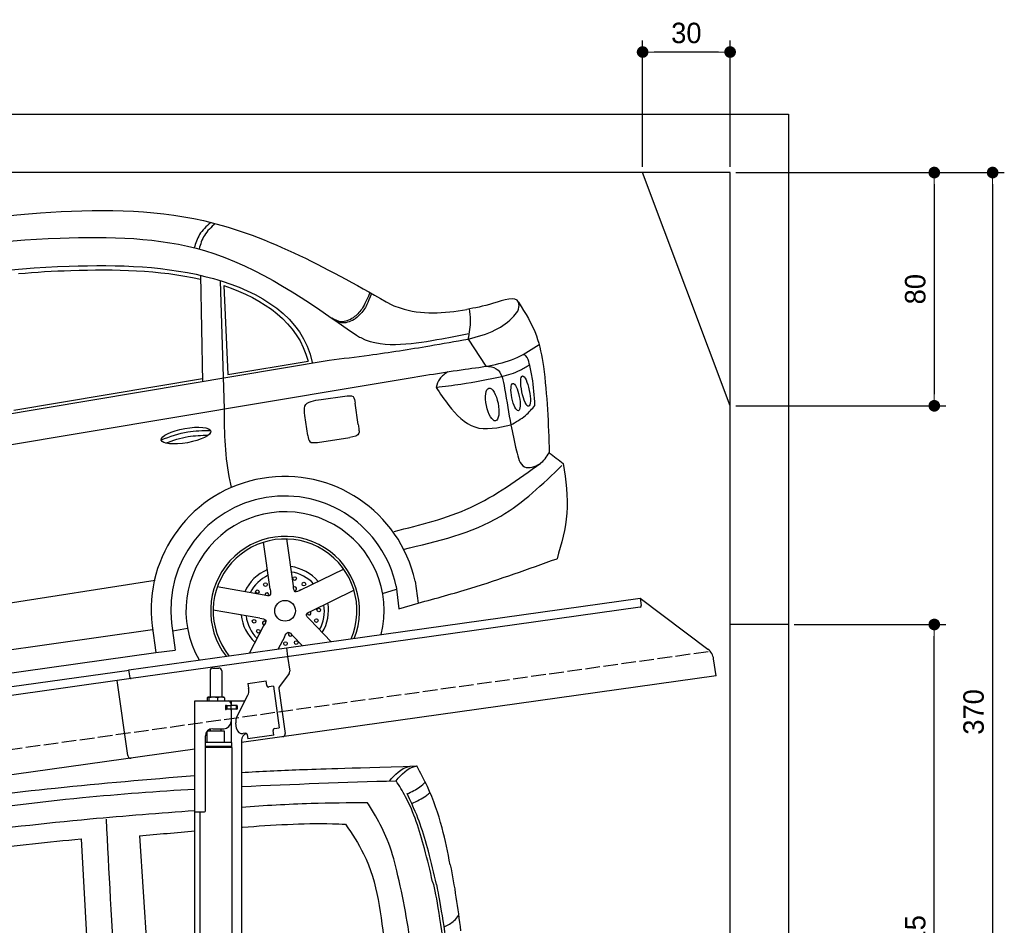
# Model space of a CAD drawing. Extents: x -311 to 6440, y -744 to 6074.
# Tile 6 of 6: x 3064 to 6440, y 2968 to 6074. Entities that reach past the tile are written whole.
import ezdxf

# ---------------------------------------------------------------- set-up
doc = ezdxf.new("R2010")
doc.units = 0
doc.header["$LTSCALE"] = 10
doc.header["$MEASUREMENT"] = 0
doc.linetypes.add('GEN3', pattern=[6.25, 5, -1.25])
doc.layers.get('0').update_dxf_attribs({"linetype": 'CONTINUOUS'})
doc.layers.get('DEFPOINTS').update_dxf_attribs({"linetype": 'CONTINUOUS'})
for name, color, linetype in [('3', 6, 'GEN3'), ('CAR', 1, 'CONTINUOUS'), ('SICHTBARE_KANTEN_DIN_', 7, 'CONTINUOUS')]:
    doc.layers.add(name, color=color, linetype=linetype)
doc.layers.add('AM_0', color=7, linetype='CONTINUOUS', lineweight=30)
doc.layers.add('AM_5', color=3, linetype='CONTINUOUS', lineweight=15)
doc.dimstyles.new('KLAUS_DXF', dxfattribs={"dimscale": 20, "dimtxt": 3.5, "dimasz": 2, "dimexe": 2, "dimexo": 1, "dimgap": 1.5, "dimtad": 1, "dimlfac": 0.1, "dimdsep": 46, "dimtxsty": 'Standard', "dimblk": 'DOT', "dimcen": 2, "dimclrd": 256, "dimclre": 256, "dimclrt": 2, "dimadec": 0, "dimazin": 0, "dimtfac": 1, "dimtmove": 2, "dimatfit": 3, "dimfxl": 1, "dimtolj": 1, "dimarcsym": 0})

# ---------------------------------------------------------------- blocks, each defined once
blk = doc.blocks.new('_DOT')
at = {"color": 0, "linetype": 'ByBlock'}
blk.add_line((-0.5, 0), (-1, 0), dxfattribs=at)
at = {"color": 0, "linetype": 'ByBlock', "const_width": 0.5}
blk.add_lwpolyline([(-0.25, 0, 1), (0.25, 0, 1)], format="xyb", close=True, dxfattribs=at)
blk = doc.blocks.new('*D5')
at = {"layer": 'AM_5', "lineweight": -2, "transparency": 16777216}
for p, q in [((5199.5, 5570), (5199.5, 6003.4)), ((5499.5, 5570), (5499.5, 6003.4)), ((5459.5, 5963.4), (5239.5, 5963.4))]:
    blk.add_line(p, q, dxfattribs=at)
at = {"layer": 'DEFPOINTS', "color": 0, "transparency": 16777216}
for p in [(5199.5, 5963.4), (5199.5, 5550), (5499.5, 5550)]:
    blk.add_point(p, dxfattribs=at)
at = {"layer": 'AM_5', "lineweight": -2, "transparency": 16777216, "xscale": 40, "yscale": 40, "zscale": 40, "rotation": 180}
blk.add_blockref('_DOT', (5199.5, 5963.4), dxfattribs=at)
at = {"layer": 'AM_5', "lineweight": -2, "transparency": 16777216, "xscale": 40, "yscale": 40, "zscale": 40}
blk.add_blockref('_DOT', (5499.5, 5963.4), dxfattribs=at)
at = {"layer": 'AM_5', "color": 2, "transparency": 16777216, "insert": (5349.5, 6028.4), "char_height": 70, "attachment_point": 5}
blk.add_mtext('\\A1;30', dxfattribs=at)
blk = doc.blocks.new('*D7')
at = {"layer": 'AM_5', "lineweight": -2, "transparency": 16777216}
for p, q in [((5519.5, 5550), (6239.5, 5550)), ((6199.5, 5510), (6199.5, 4790)), ((5519.5, 4750), (6239.5, 4750))]:
    blk.add_line(p, q, dxfattribs=at)
at = {"layer": 'DEFPOINTS', "color": 0, "transparency": 16777216}
for p in [(5499.5, 5550), (5499.5, 4750), (6199.5, 4750)]:
    blk.add_point(p, dxfattribs=at)
at = {"layer": 'AM_5', "lineweight": -2, "transparency": 16777216, "xscale": 40, "yscale": 40, "zscale": 40}
for p, rotation in [((6199.5, 5550), 90), ((6199.5, 4750), 270)]:
    blk.add_blockref('_DOT', p, dxfattribs=dict(at, rotation=rotation))
at = {"layer": 'AM_5', "color": 2, "transparency": 16777216, "insert": (6134.5, 5150), "char_height": 70, "attachment_point": 5, "rotation": 90}
blk.add_mtext('\\A1;80', dxfattribs=at)
blk = doc.blocks.new('*D10')
at = {"layer": 'AM_5', "lineweight": -2, "transparency": 16777216}
for p, q in [((5719.5, 4000), (6239.5, 4000)), ((6199.5, 1890), (6199.5, 3960)), ((6219.5, 1850), (6239.5, 1850))]:
    blk.add_line(p, q, dxfattribs=at)
at = {"layer": 'DEFPOINTS', "color": 0, "transparency": 16777216}
for p in [(5699.5, 4000), (6199.5, 4000), (6199.5, 1850)]:
    blk.add_point(p, dxfattribs=at)
at = {"layer": 'AM_5', "lineweight": -2, "transparency": 16777216, "xscale": 40, "yscale": 40, "zscale": 40}
for p, rotation in [((6199.5, 4000), 90), ((6199.5, 1850), 270)]:
    blk.add_blockref('_DOT', p, dxfattribs=dict(at, rotation=rotation))
at = {"layer": 'AM_5', "color": 2, "transparency": 16777216, "insert": (6134.5, 2925), "char_height": 70, "attachment_point": 5, "rotation": 90}
blk.add_mtext('\\A1;215', dxfattribs=at)
blk = doc.blocks.new('*D13')
at = {"layer": 'AM_5', "lineweight": -2, "transparency": 16777216}
for p, q in [((5519.5, 5550), (6439.5, 5550)), ((6399.5, 5510), (6399.5, 1890)), ((6019.5, 1850), (6439.5, 1850))]:
    blk.add_line(p, q, dxfattribs=at)
at = {"layer": 'DEFPOINTS', "color": 0, "transparency": 16777216}
for p in [(5499.5, 5550), (5999.5, 1850), (6399.5, 1850)]:
    blk.add_point(p, dxfattribs=at)
at = {"layer": 'AM_5', "lineweight": -2, "transparency": 16777216, "xscale": 40, "yscale": 40, "zscale": 40}
for p, rotation in [((6399.5, 5550), 90), ((6399.5, 1850), 270)]:
    blk.add_blockref('_DOT', p, dxfattribs=dict(at, rotation=rotation))
at = {"layer": 'AM_5', "color": 2, "transparency": 16777216, "insert": (6334.5, 3700), "char_height": 70, "attachment_point": 5, "rotation": 90}
blk.add_mtext('\\A1;370', dxfattribs=at)
blk = doc.blocks.new('Car Van')
at = {"layer": 'CAR'}
for p, q in [((23207.8, 5406.7), (23240.7, 4909.2)), ((23007.8, 5396.2), (23037.4, 4875.5))]:
    blk.add_line(p, q, dxfattribs=at)
for points, knots in [([(23558.2, 5624), (23622.5, 5627.8), (23755.4, 5634.6), (23902.4, 5637.9), (24158.6, 5646.3)], [126.567679, 126.567679, 126.567679, 126.567679, 322.989321, 524.252921, 524.252921, 524.252921, 524.252921]), ([(21715.3, 5388.7), (21821.7, 5408.2), (22221.1, 5481.6), (22782.1, 5562.6), (23238.6, 5600.5), (23398.2, 5613.5)], [0, 0, 0, 0, 324.58113, 1218.156854, 1698.657892, 1698.657892, 1698.657892, 1698.657892]), ([(24126.6, 5550.6), (24141.5, 5557.6), (24164, 5568.7), (24182.4, 5585.5), (24188.8, 5591.3)], [4.61826, 4.61826, 4.61826, 4.61826, 53.543239, 79.274172, 79.274172, 79.274172, 79.274172]), ([(21770, 5352.1), (21876, 5370.8), (22288.4, 5443.9), (22830.8, 5527.3), (23269.5, 5559.7), (23398.2, 5567.2)], [0, 0, 0, 0, 323.034736, 1256.571869, 1643.446804, 1643.446804, 1643.446804, 1643.446804]), ([(24226.6, 5239.9), (24217.8, 5277.9), (24201.5, 5347.7), (24173.2, 5443.4), (24150.2, 5500), (24125.5, 5551.6)], [0, 0, 0, 0, 117.133269, 214.777276, 299.414803, 299.414803, 299.414803, 299.414803]), ([(23558.2, 5505.4), (23637.5, 5510.8), (23781.1, 5519.8), (23924.9, 5520.7), (23989.3, 5521.1)], [58.593241, 58.593241, 58.593241, 58.593241, 296.990423, 490.043419, 490.043419, 490.043419, 490.043419]), ([(21800.2, 5284), (21899.6, 5302.9), (22309.5, 5380.6), (22843.2, 5451.2), (23278.2, 5485), (23398.2, 5493.9)], [0, 0, 0, 0, 303.469527, 1251.67749, 1612.62651, 1612.62651, 1612.62651, 1612.62651]), ([(23558.2, 5436), (23559.3, 5436.1), (23662.9, 5443.9), (23781.8, 5451.6), (23899.6, 5447), (23914.7, 5446.4)], [351.625543, 351.625543, 351.625543, 351.625543, 354.715425, 663.112571, 708.364163, 708.364163, 708.364163, 708.364163]), ([(24253.1, 5094.1), (24265.4, 5100.4), (24284, 5110.6), (24297.4, 5127), (24302.2, 5132.8)], [6.830989, 6.830989, 6.830989, 6.830989, 47.594512, 69.869885, 69.869885, 69.869885, 69.869885])]:
    blk.add_open_spline(points, degree=3, knots=knots, dxfattribs=at)
for points in [[(24065, 5594.6), (24131.3, 5644.3), (24135.9, 5645.2)], [(24087.7, 5595.7), (24154, 5645.4), (24158.6, 5646.3)], [(24273.4, 5306.8), (24245.6, 5434.2), (24195.1, 5575.5), (24158.6, 5646.3)], [(24213.2, 5249), (24185.4, 5362.8), (24156.9, 5456.2), (24120.5, 5540.7), (24087.7, 5595.7)], [(24142.3, 5517.9), (24191, 5544.2), (24203.9, 5555)], [(24143.5, 5006), (24090.3, 5286.9), (24057.5, 5393.8), (24017.3, 5474.7), (23989.3, 5521.1)], [(23914.7, 5446.4), (23976.5, 5344.8), (24048.9, 5019.8)], [(22217, 5288), (22674.7, 5360.2), (23007.8, 5396.2)]]:
    blk.add_spline(points, degree=3, dxfattribs=at)
for points in [[(23558.2, 5575.8), (23734.6, 5584.2), (23911.1, 5590), (24087.7, 5595.7)], [(23094.1, 5464.2), (23101.7, 5285.9), (23112.1, 5112.4), (23129.6, 4864.3)], [(23207.8, 5406.7), (23271.3, 5412.3), (23334.7, 5417.9), (23398.2, 5423.2)], [(24273.4, 5306.8), (24288.8, 5235.6), (24298.9, 5158.2), (24309.1, 5080.7)], [(24213.2, 5249), (24227.8, 5199.2), (24237.3, 5113.3), (24263.6, 4948.4)], [(24226.6, 5239.9), (24226.6, 5239.9), (24240.4, 5168.2), (24257.5, 5056.4)]]:
    blk.add_open_spline(points, degree=3, dxfattribs=at)
blk = doc.blocks.new('OG_car_')
at = {"layer": 'CAR'}
for p, q in [((10934.3, 11813.9), (10940.7, 11448.1)), ((11000.7, 11794.7), (11014.4, 11354.7)), ((11013.9, 11778.4), (11027.5, 11472.9)), ((11851.7, 11594.6), (11911.5, 11502)), ((9112.6, 11143.3), (11375, 11522.2)), ((11027.5, 11472.9), (11302.6, 11518.6)), ((10293.8, 11350.4), (10940.4, 11459.8)), ((9097, 11034.4), (11460, 11429.4)), ((11334.7, 11240.4), (11446.2, 11257.4)), ((11252.4, 10747.9), (11229.8, 10909)), ((11172.5, 10736.7), (11149.9, 10897.8)), ((11278.2, 10734.2), (11424.5, 10805.5)), ((9047.7, 10496.3), (10778.3, 10768.1)), ((11151.5, 10716.4), (10991.3, 10744.6)), ((11557.5, 10721.9), (11605.5, 10737.2)), ((11604.5, 10747.3), (11613.4, 10669.9)), ((11669.4, 10764.8), (11680.5, 10689)), ((11313.6, 10661.7), (11459.8, 10733)), ((11613.4, 10669.9), (11680.5, 10689)), ((11137.5, 10636.9), (10977.3, 10665.2)), ((11308.5, 10632.9), (11382, 10556.8)), ((10767.7, 10611.4), (10780.6, 10519.5)), ((10834.2, 10620.7), (10847.2, 10527.9)), ((10838.9, 10594.5), (10889.6, 10602.9)), ((11150.3, 10610.6), (11101.2, 10518.4)), ((8949.9, 10340.5), (10768.9, 10598.1)), ((11221.5, 10572.8), (11200, 10532.2)), ((11250.5, 10576.8), (11283.2, 10542.9)), ((8961.5, 10261.9), (10780.6, 10519.5)), ((10780.6, 10519.5), (10847.2, 10527.9))]:
    blk.add_line(p, q, dxfattribs=at)
for points in [[(11347.8, 11387.7), (11428.8, 11398.7)], [(11474.4, 11301.4), (11464, 11374.8)], [(11301.4, 11263.8), (11291.9, 11333)]]:
    blk.add_lwpolyline(points, dxfattribs=at)
for centre, radius in [((11256.6, 10773.3), 6.24), ((11128.6, 10728.2), 6.24), ((11156.5, 10752.6), 6.24), ((11288.4, 10754.4), 6.24), ((11223.7, 10662.7), 35.6), ((11339.1, 10665.5), 6.24), ((11117.4, 10626.6), 6.24), ((11330.9, 10629.4), 6.24), ((11132, 10592.5), 6.24), ((11225.2, 10550.5), 6.24), ((11262.1, 10553.8), 6.24)]:
    blk.add_circle(centre, radius, dxfattribs=at)
for centre, radius, start, end in [((11222.3, 10665.6), 457.9, 12.5059, 186.7994), ((11222.3, 10665.6), 390.8, 12.0711, 186.5931), ((11223.7, 10662.7), 339.8, 346.0762, 209.7422), ((11223.7, 10662.7), 255.2, 338.1815, 217.56), ((11223.7, 10662.7), 246.4, 337.0074, 218.7217), ((11222.3, 10665.6), 150.4, 113.2061, 155.4784), ((11222.3, 10665.6), 150.4, 40.3017, 82.0784), ((11223.7, 10662.7), 134.9, 115.3994, 152.6006), ((11223.7, 10662.7), 134.9, 43.3994, 80.6006), ((11256.8, 10738.6), 6.24, 260.9317, 129.4993), ((11161.7, 10717.7), 6.24, 332.9317, 201.4993), ((11223.7, 10662.7), 134.9, 331.3994, 8.6006), ((11222.3, 10665.6), 150.4, 329.1395, 9.1668), ((11222.3, 10665.6), 150.4, 186.6108, 227.4374), ((11223.7, 10662.7), 134.9, 187.3994, 224.6006), ((11306.2, 10654.6), 6.24, 188.9317, 57.4993), ((11152.2, 10620.7), 6.24, 44.9317, 273.4993), ((11241.5, 10581.7), 6.24, 116.9317, 345.4993)]:
    blk.add_arc(centre, radius, start, end, dxfattribs=at)
for centre, major_axis, ratio in [((12014, 11395.7), (-9.5, 46.8), 0.270809), ((12048.2, 11416.2), (-10.5, 52), 0.24396), ((11934, 11370.4), (-11.3, 55.9), 0.357468), ((10884.4, 11263.7), (-85, -15.3), 0.28676)]:
    blk.add_ellipse(centre, major_axis=major_axis, ratio=ratio, dxfattribs=at)
for points in [[(8816.8, 11195.3), (9043, 11385.9), (9756.1, 11896.9), (10385.4, 12027.3), (10944.2, 12000.8), (11589.7, 11711.8)], [(10967.9, 11993.9), (10930.5, 11952.9), (10912.3, 11907.3)], [(10984.5, 11991.1), (10947.1, 11950.2), (10928.7, 11903.4)], [(8893.4, 11133.2), (9119.8, 11322.8), (9832.8, 11833.7), (10452.2, 11940.8), (10947.8, 11898), (11468, 11608.2)], [(11851.7, 11594.6), (11944.4, 11626), (12008.2, 11673.1), (12023.9, 11697.4), (12023.9, 11721.1), (11937.9, 11717.5), (11846.8, 11696.5)], [(12024, 11720.9), (12085.3, 11606.1), (12109.1, 11500.8), (12129.5, 11204.9)], [(11851.7, 11594.6), (11859.8, 11659.6), (11855.6, 11698.4)], [(11383.8, 11667), (11415.7, 11654.9), (11458.3, 11668.7)], [(11396, 11658.7), (11422.8, 11651), (11465.4, 11665.7)], [(11468, 11608.2), (11483, 11599.7), (11619.9, 11576.7), (11761.4, 11596), (11854.1, 11613.3)], [(11375, 11522.2), (11512.1, 11539.8), (11719.7, 11571.6), (11851.7, 11594.6)], [(11460, 11429.4), (11625.5, 11457.1), (11841.1, 11491.2), (12021.5, 11532.7), (12094.7, 11576.2)], [(12080.4, 11367.1), (12070.7, 11463.4), (12061, 11510.5), (12049.4, 11536.7), (12041.1, 11542.3)], [(11781.8, 11482.4), (11754, 11458.3), (11741.2, 11429)], [(11911.5, 11502), (11947.6, 11493.1), (11976.4, 11425), (11997.5, 11300.5)], [(11967.3, 11466.2), (12029.6, 11487.8), (12061.8, 11507)], [(11741.2, 11429), (11826.5, 11440.4), (11967.3, 11466.2)], [(11741.2, 11429), (11785, 11367), (11874.2, 11293.2), (11997.5, 11300.5)], [(11291.9, 11333), (11292, 11365), (11347.8, 11387.7)], [(11428.8, 11398.7), (11456.6, 11397.2), (11464, 11374.8)], [(11014.4, 11354.7), (11034.3, 11107.9), (11039.6, 11085.5)], [(11997.5, 11300.5), (12048.2, 11333.1), (12080.4, 11367.1)], [(10799.6, 11249), (10889.9, 11276.4), (10967.6, 11281.1)], [(11474.4, 11301.4), (11476.6, 11285.5), (11476.9, 11272.4), (11446.2, 11257.4)], [(11997.5, 11300.5), (12016.9, 11211.5), (12045, 11156.5), (12096.9, 11166.9), (12129.5, 11204.9)], [(11301.4, 11263.8), (11308.7, 11242.9), (11334.7, 11240.4)], [(12129.5, 11204.9), (12177.5, 11167.8)], [(11597.5, 10935), (11859.5, 11017.3), (12100.5, 11169.5)], [(11628.7, 10873.4), (11963.3, 10987.7), (12172.9, 11160.9)], [(12177.5, 11167.8), (12189.6, 10997.1), (12156, 10841.4)], [(11680.5, 10689), (11860.4, 10740.4), (12156, 10841.4)], [(11172.5, 10736.7), (11172.1, 10715.8), (11151.5, 10716.4)], [(11278.2, 10734.2), (11258.2, 10728.1), (11252.4, 10747.9)], [(11137.5, 10636.9), (11157.3, 10630.1), (11150.3, 10610.6)], [(11308.5, 10632.9), (11296.6, 10650), (11313.6, 10661.7)], [(11221.5, 10572.8), (11234.2, 10589.4), (11250.5, 10576.8)]]:
    blk.add_spline(points, degree=3, dxfattribs=at)
for points, knots in [([(9171.8, 11215.3), (9242.3, 11288.8), (9451.6, 11501), (9882, 11795.9), (10438.1, 11855.7), (10991.9, 11842.1), (11284.7, 11671.6), (11316.9, 11514)], [148.479659, 148.479659, 148.479659, 148.479659, 525.014844, 1042.893127, 1671.515528, 2168.913555, 2670.734847, 2670.734847, 2670.734847, 2670.734847]), ([(10310.1, 11819.3), (10369.5, 11824.7), (10579.9, 11836.1), (10790.9, 11832.3), (10933.6, 11800.1)], [1494.778175, 1494.778175, 1494.778175, 1494.778175, 1671.515528, 2115.219051, 2115.219051, 2115.219051, 2115.219051]), ([(11514.4, 11754.4), (11499.3, 11719.4), (11488, 11694.8), (11468.3, 11676.6), (11458.3, 11668.7)], [24.05924, 24.05924, 24.05924, 24.05924, 62.829177, 105.556963, 105.556963, 105.556963, 105.556963]), ([(11519.8, 11751.1), (11506.4, 11716.4), (11495.1, 11691.8), (11475.5, 11673.6), (11465.4, 11665.7)], [24.05924, 24.05924, 24.05924, 24.05924, 62.829177, 105.556963, 105.556963, 105.556963, 105.556963]), ([(11589.7, 11711.8), (11599.2, 11708.1), (11680.9, 11676.6), (11768.3, 11682.6), (11846.8, 11696.5)], [0, 0, 0, 0, 30.423436, 261.612617, 261.612617, 261.612617, 261.612617]), ([(10814.4, 11237.9), (10839.6, 11247.2), (10886.9, 11263.3), (10936.9, 11264.6), (10960.2, 11264.8)], [14.4466, 14.4466, 14.4466, 14.4466, 94.349912, 163.782287, 163.782287, 163.782287, 163.782287])]:
    blk.add_open_spline(points, degree=3, knots=knots, dxfattribs=at)
blk.add_open_spline([(11013.9, 11778.4), (11149.7, 11732.1), (11268.7, 11652.4), (11302.6, 11518.6)], degree=3, dxfattribs=at)

msp = doc.modelspace()

# ---------------------------------------------------------------- linework, layer by layer
for p, q in [((-0.481, 5750.005), (5699.503, 5750.005)), ((5699.503, 5750.005), (5699.503, 1850.005)), ((5499.51, 4750.005), (5199.51, 5550.005)), ((3978.526, 3919.409), (5191.605, 4089.896)), ((5191.605, 4089.896), (5195.084, 4065.139)), ((5191.605, 4089.896), (5423.542, 3915.119)), ((5190.829, 4059.492), (3979.731, 3889.283)), ((5699.503, 4000.005), (5499.51, 4000.005)), ((3438.691, 3844.55), (3978.387, 3920.399)), ((3978.387, 3920.399), (3982.702, 3889.701)), ((3979.731, 3889.283), (3445.976, 3814.269)), ((3982.702, 3889.701), (3989.78, 3839.338)), ((5451.216, 3823.433), (5442.964, 3882.146)), ((3726.715, 3850.64), (3746.715, 3850.64)), ((959.991, 3495.181), (3438.83, 3843.559)), ((3442.588, 3816.822), (3438.691, 3844.55)), ((3716.715, 3840.64), (3716.715, 3750.64)), ((3756.715, 3840.64), (3756.715, 3750.64)), ((5451.216, 3823.433), (3824.715, 3594.844)), ((3987.863, 3831.928), (3954.55, 3787.719)), ((3445.976, 3814.269), (959.991, 3464.886)), ((3434.628, 3550.119), (3398.443, 3807.589)), ((3846.658, 3797.873), (3909.044, 3806.641)), ((3846.658, 3797.873), (3848.884, 3782.029)), ((3849.474, 3777.83), (3848.884, 3782.029)), ((3911.271, 3790.797), (3909.044, 3806.641)), ((3911.271, 3790.797), (3911.41, 3789.807)), ((3917.058, 3785.551), (3918.048, 3785.69)), ((3933.892, 3787.917), (3918.048, 3785.69)), ((3933.892, 3787.917), (3953.933, 3645.319)), ((3706.798, 3748.184), (3706.798, 3737.64)), ((3727.496, 3750.64), (3709.522, 3750.64)), ((3712.538, 3748.184), (3712.538, 3737.64)), ((3754.543, 3750.64), (3727.496, 3750.64)), ((3742.455, 3748.184), (3742.455, 3737.64)), ((3764.215, 3750.64), (3754.543, 3750.64)), ((3766.632, 3748.184), (3766.632, 3737.64)), ((3808.53, 3683.529), (3846, 3757.069)), ((3952.633, 3780.309), (3974.325, 3625.968)), ((3664.715, 3737.64), (3836.1, 3737.64)), ((3664.715, 3357.64), (3664.715, 3737.64)), ((3773.361, 3721.64), (3769.715, 3721.64)), ((3770.715, 3711.785), (3770.715, 3718.994)), ((3773.361, 3721.64), (3785.715, 3721.64)), ((3773.715, 3721.64), (3773.715, 3709.64)), ((3787.715, 3721.64), (3785.715, 3721.64)), ((3787.715, 3721.64), (3788.715, 3721.64)), ((3788.715, 3727.64), (3788.715, 3724.64)), ((3789.439, 3721.64), (3788.715, 3721.64)), ((3788.715, 3709.64), (3788.715, 3721.64)), ((3806.991, 3721.64), (3789.439, 3721.64)), ((3789.715, 3722.14), (3789.715, 3737.64)), ((3808.715, 3722.14), (3789.715, 3722.14)), ((3806.991, 3721.64), (3807.715, 3721.64)), ((3807.715, 3709.64), (3807.715, 3721.64)), ((3809.715, 3721.14), (3809.715, 3710.14)), ((3807.715, 3709.64), (3769.849, 3709.64)), ((3785.715, 3709.14), (3773.361, 3709.14)), ((3788.715, 3706.14), (3788.715, 3667.64)), ((3789.715, 3594.659), (3789.715, 3709.14)), ((3808.715, 3709.14), (3789.715, 3709.14)), ((3807.839, 3642.963), (3805.056, 3662.769)), ((3700.715, 3360.64), (3700.715, 3617.64)), ((3766.713, 3634.641), (3706.713, 3633.885)), ((3706.715, 3594.688), (3706.713, 3633.885)), ((3718.723, 3634.037), (3718.715, 3641.64)), ((3725.715, 3642.64), (3763.715, 3642.64)), ((3754.717, 3634.49), (3754.715, 3642.64)), ((3766.713, 3594.643), (3766.713, 3634.641)), ((3838.35, 3627.055), (3830.428, 3625.941)), ((3843.997, 3622.799), (3846.085, 3607.945)), ((3935.209, 3620.471), (3846.085, 3607.945)), ((3932.843, 3637.305), (3932.982, 3636.315)), ((3935.209, 3620.471), (3932.982, 3636.315)), ((3938.089, 3643.092), (3937.099, 3642.953)), ((3938.089, 3643.092), (3953.933, 3645.319)), ((3791.715, 3594.643), (3700.715, 3594.643)), ((3791.716, 3581.375), (3700.715, 3581.375)), ((3788.716, 3579.643), (3700.715, 3579.643)), ((3788.716, 3579.643), (3791.716, 3581.375)), ((3788.716, 3579.643), (3791.716, 3577.911)), ((3789.715, 3579.066), (3789.715, 3580.22)), ((3791.716, 3581.375), (3791.715, 3594.643)), ((3824.715, 3602.64), (3824.715, 2144.272)), ((3664.715, 3572.357), (959.991, 3192.233)), ((3791.716, 3577.911), (3700.715, 3577.911)), ((3791.705, 3577.911), (3791.812, 1671.652)), ((3664.715, 1587.64), (3664.715, 3357.64)), ((3664.715, 3357.64), (3697.715, 3357.64)), ((3681.717, 3357.64), (3681.812, 1671.629))]:
    msp.add_line(p, q)
msp.add_polyline3d([(3843.994, 3622.803, 0), (3843.994, 3622.803, 0), (3843.994, 3622.813, 0), (3843.994, 3622.823, 0), (3843.994, 3622.833, 0), (3843.994, 3622.833, 0), (3843.994, 3622.843, 0), (3843.994, 3622.853, 0), (3843.984, 3622.863, 0), (3843.984, 3622.863, 0), (3843.984, 3622.873, 0), (3843.984, 3622.883, 0), (3843.984, 3622.893, 0), (3843.984, 3622.903, 0), (3843.984, 3622.903, 0), (3843.984, 3622.913, 0), (3843.974, 3622.923, 0), (3843.974, 3622.933, 0), (3843.974, 3622.933, 0), (3843.974, 3622.943, 0), (3843.974, 3622.953, 0), (3843.974, 3622.963, 0), (3843.974, 3622.963, 0), (3843.974, 3622.973, 0), (3843.964, 3622.983, 0), (3843.964, 3622.993, 0), (3843.964, 3623.003, 0), (3843.964, 3623.003, 0), (3843.964, 3623.013, 0), (3843.964, 3623.023, 0), (3843.964, 3623.033, 0), (3843.954, 3623.033, 0), (3843.954, 3623.043, 0), (3843.954, 3623.053, 0), (3843.954, 3623.063, 0), (3843.954, 3623.063, 0), (3843.954, 3623.073, 0), (3843.944, 3623.083, 0), (3843.944, 3623.093, 0), (3843.944, 3623.103, 0), (3843.944, 3623.103, 0), (3843.944, 3623.113, 0), (3843.944, 3623.123, 0), (3843.944, 3623.133, 0), (3843.934, 3623.133, 0), (3843.934, 3623.143, 0), (3843.934, 3623.153, 0), (3843.934, 3623.163, 0), (3843.934, 3623.163, 0), (3843.934, 3623.173, 0), (3843.924, 3623.183, 0), (3843.924, 3623.193, 0), (3843.924, 3623.203, 0), (3843.924, 3623.203, 0), (3843.924, 3623.213, 0), (3843.924, 3623.223, 0), (3843.914, 3623.233, 0), (3843.914, 3623.233, 0), (3843.914, 3623.243, 0), (3843.914, 3623.253, 0), (3843.914, 3623.263, 0), (3843.904, 3623.273, 0), (3843.904, 3623.273, 0), (3843.904, 3623.283, 0), (3843.904, 3623.293, 0), (3843.904, 3623.303, 0), (3843.894, 3623.303, 0), (3843.894, 3623.313, 0), (3843.894, 3623.323, 0), (3843.894, 3623.333, 0), (3843.894, 3623.333, 0), (3843.894, 3623.343, 0), (3843.884, 3623.353, 0), (3843.884, 3623.363, 0), (3843.884, 3623.373, 0), (3843.884, 3623.373, 0), (3843.884, 3623.383, 0), (3843.874, 3623.393, 0), (3843.874, 3623.403, 0), (3843.874, 3623.403, 0), (3843.874, 3623.413, 0), (3843.864, 3623.423, 0), (3843.864, 3623.433, 0), (3843.864, 3623.433, 0), (3843.864, 3623.443, 0), (3843.864, 3623.453, 0), (3843.854, 3623.463, 0), (3843.854, 3623.473, 0), (3843.854, 3623.473, 0), (3843.854, 3623.483, 0), (3843.854, 3623.493, 0), (3843.844, 3623.503, 0), (3843.844, 3623.503, 0), (3843.844, 3623.513, 0), (3843.844, 3623.523, 0), (3843.834, 3623.533, 0), (3843.834, 3623.533, 0), (3843.834, 3623.543, 0), (3843.834, 3623.553, 0), (3843.824, 3623.563, 0), (3843.824, 3623.573, 0), (3843.824, 3623.573, 0), (3843.824, 3623.583, 0), (3843.824, 3623.593, 0), (3843.814, 3623.603, 0), (3843.814, 3623.603, 0), (3843.814, 3623.613, 0), (3843.814, 3623.623, 0), (3843.804, 3623.633, 0), (3843.804, 3623.633, 0), (3843.804, 3623.643, 0), (3843.804, 3623.653, 0), (3843.794, 3623.663, 0), (3843.794, 3623.673, 0), (3843.794, 3623.673, 0), (3843.794, 3623.683, 0), (3843.784, 3623.693, 0), (3843.784, 3623.703, 0), (3843.784, 3623.703, 0), (3843.784, 3623.713, 0), (3843.774, 3623.723, 0), (3843.774, 3623.733, 0), (3843.774, 3623.733, 0), (3843.764, 3623.743, 0), (3843.764, 3623.753, 0), (3843.764, 3623.763, 0), (3843.764, 3623.763, 0), (3843.754, 3623.773, 0)])
for centre, radius, start, end in [((5190.133, 4064.443), 5, 278, 8), ((5393.451, 3875.187), 50, 8, 53), ((3726.715, 3840.64), 10, 90, 180), ((3746.715, 3840.64), 10, 0, 90), ((3979.877, 3837.946), 10, 323, 8), ((3916.362, 3790.503), 5, 188, 278), ((3962.536, 3781.701), 10, 143, 188), ((3715.184, 3743.096), 9.808, 138.356376, 148.753006), ((3710.037, 3747.934), 2.754, 100.76608, 142.434274), ((3709.58, 3748.547), 2.094, 44.84476, 91.561935), ((3705.54, 3744.088), 8.108, 30.33762, 47.053163), ((3727.405, 3703.271), 47.367, 71.474333, 108.335359), ((3754.472, 3719.304), 31.336, 67.161985, 112.719952), ((3761.182, 3745.234), 6.199, 28.413387, 60.706774), ((3814.815, 3772.959), 35, 333, 8), ((3770.715, 3721.64), 1, 48.590378, 221.409622), ((3767.715, 3718.994), 3, 0, 41.409622), ((3773.361, 3724.64), 3, 228.590378, 270), ((3778.715, 3727.64), 10, 0, 90), ((3785.715, 3724.64), 3, 270, 0), ((3808.715, 3721.14), 1, 0, 90), ((3770.715, 3709.14), 1, 138.590378, 311.409622), ((3767.715, 3711.785), 3, 318.590378, 0), ((3773.361, 3706.14), 3, 90, 131.409622), ((3785.715, 3706.14), 3, 0, 90), ((3839.715, 3667.64), 35, 153, 188), ((3808.715, 3710.14), 1, 270, 0), ((3763.715, 3667.64), 25, 270, 0), ((3725.715, 3617.64), 25, 90, 180), ((3827.644, 3645.747), 20, 188, 278), ((3849.715, 3602.64), 25, 108.64725, 180), ((3839.046, 3622.103), 5, 19.536959, 98), ((3937.794, 3638.001), 5, 98, 188), ((3964.422, 3624.576), 10, 278, 8), ((3444.531, 3551.511), 10, 188, 278), ((3697.715, 3360.64), 3, 270, 0)]:
    msp.add_arc(centre, radius, start, end)
at = {"layer": '3'}
msp.add_line((423.4, 3204.675), (5430.808, 3908.42), dxfattribs=at)
at = {"layer": 'SICHTBARE_KANTEN_DIN_'}
for p, q in [((5499.51, 5550.005), (199.463, 5550.005)), ((5499.51, -249.995), (5499.51, 5550.005))]:
    msp.add_line(p, q, dxfattribs=at)
msp.add_arc((3445.559, 3817.24), 3, 188, 278, dxfattribs=at)

# ---------------------------------------------------------------- block references
at = {"layer": 'AM_0'}
for name, p in [('OG_car_', (-7249.877, -6615.812)), ('Car Van', (-19733.518, -2131.485))]:
    msp.add_blockref(name, p, dxfattribs=at)

# ---------------------------------------------------------------- dimensions: what is measured, and where the dimension line sits
at = {"layer": 'AM_5'}
dim = msp.add_linear_dim(base=(5199.51, 5963.363), p1=(5499.51, 5550.005), p2=(5199.51, 5550.005), dimstyle='KLAUS_DXF', override={"dimtzin": 7}, dxfattribs=at)
dim.commit()
dim.dimension.update_dxf_attribs({"geometry": '*D5', "text_midpoint": (5349.51, 6028.363)})
for base, p1, p2, picture, middle in [((6199.51, 4750.005), (5499.51, 5550.005), (5499.51, 4750.005), '*D7', (6134.51, 5150.005)), ((6199.51, 4000.005), (6199.51, 1850.005), (5699.503, 4000.005), '*D10', (6134.51, 2925.005))]:
    dim = msp.add_linear_dim(base=base, p1=p1, p2=p2, angle=90, dimstyle='KLAUS_DXF', override={"dimtzin": 7}, dxfattribs=at)
    dim.commit()
    dim.dimension.update_dxf_attribs({"geometry": picture, "text_midpoint": middle})
dim = msp.add_linear_dim(base=(6399.51, 1850.005), p1=(5499.51, 5550.005), p2=(5999.51, 1850.005), angle=90, dimstyle='KLAUS_DXF', dxfattribs=at)
dim.commit()
dim.dimension.update_dxf_attribs({"geometry": '*D13', "text_midpoint": (6334.51, 3700.005)})

doc.saveas('drawing.dxf')
